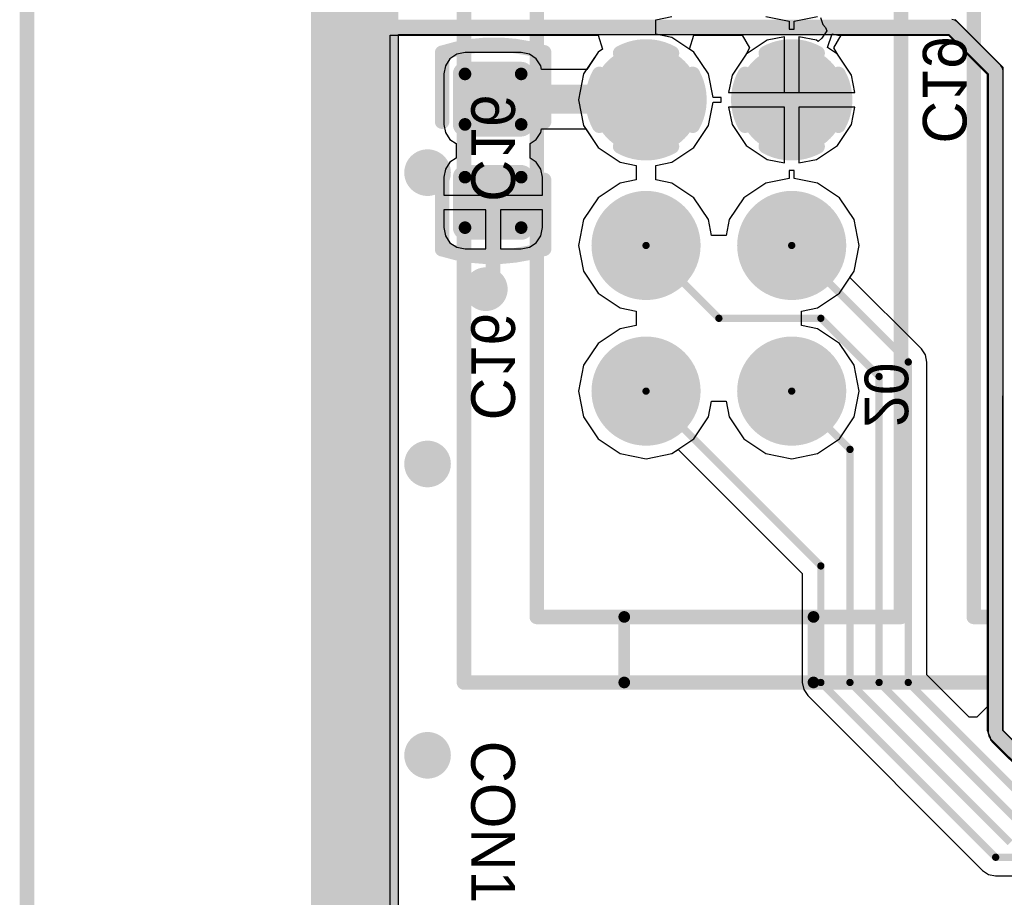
# Model space of a CAD drawing. Header units: millimetres. Extents: x 1.4 to 10.4, y 0 to 10.9.
# Tile 60 of 177: x 2.77 to 3.446, y 4.628 to 5.23. Entities that reach past the tile are written whole.
import ezdxf

# ---------------------------------------------------------------- set-up
doc = ezdxf.new("R2010")
doc.units = ezdxf.units.MM
doc.header["$MEASUREMENT"] = 0
for name, color, linetype in [('BottomLayer', 5, 'Continuous'), ('BottomOverlay', 54, 'Continuous'), ('BottomPaste', 16, 'Continuous'), ('BottomSolder', 6, 'Continuous'), ('DrillDrawing', 1, 'Continuous'), ('DrillGuide', 244, 'Continuous'), ('InternalPlane1', 76, 'Continuous'), ('InternalPlane2', 16, 'Continuous'), ('KeepOutLayer', 6, 'Continuous'), ('Mechanical1', 6, 'Continuous'), ('Mechanical2', 216, 'Continuous'), ('Mechanical32', 56, 'Continuous'), ('MultiLayer', 9, 'Continuous'), ('TopLayer', 1, 'Continuous'), ('TopOverlay', 2, 'Continuous'), ('TopSolder', 216, 'Continuous')]:
    doc.layers.add(name, color=color, linetype=linetype)

msp = doc.modelspace()

# ---------------------------------------------------------------- linework, layer by layer
at = {"layer": 'BottomLayer'}
for p, q in [((3.42958, 5.21263), (3.41211, 5.2301)), ((3.02441, 1.89941), (3.02441, 5.21927)), ((3.02441, 5.21927), (3.1672, 5.21927)), ((3.1672, 5.21927), (3.17011, 5.2097)), ((3.22989, 5.2097), (3.2328, 5.21927)), ((3.2328, 5.21927), (3.26605, 5.21927)), ((3.26605, 5.21927), (3.27109, 5.21064)), ((3.32891, 5.21064), (3.33395, 5.21927)), ((3.33395, 5.21927), (3.40763, 5.21927)), ((3.40763, 5.21927), (3.42193, 5.20497)), ((3.44211, 5.2001), (3.42958, 5.21263)), ((3.07012, 5.20626), (3.06538, 5.20309)), ((3.07571, 5.20737), (3.07012, 5.20626)), ((3.11429, 5.20737), (3.07571, 5.20737)), ((3.11988, 5.20626), (3.11429, 5.20737)), ((3.12462, 5.20309), (3.11988, 5.20626)), ((3.16722, 5.20778), (3.15924, 5.19582)), ((3.17011, 5.2097), (3.16722, 5.20778)), ((3.23278, 5.20778), (3.22989, 5.2097)), ((3.24283, 5.19274), (3.23278, 5.20778)), ((3.26866, 5.20634), (3.25906, 5.19196)), ((3.27109, 5.21064), (3.26866, 5.20634)), ((3.26866, 5.20634), (3.26866, 5.20634)), ((3.26866, 5.20634), (3.26866, 5.20634)), ((3.33134, 5.20634), (3.32891, 5.21064)), ((3.34094, 5.19196), (3.33134, 5.20634)), ((3.33134, 5.20634), (3.33134, 5.20634)), ((3.33134, 5.20634), (3.33134, 5.20634)), ((3.42193, 5.20497), (3.43427, 5.19263)), ((3.06221, 5.19835), (3.0611, 5.19276)), ((3.06538, 5.20309), (3.06221, 5.19835)), ((3.12779, 5.19835), (3.12462, 5.20309)), ((3.12829, 5.19582), (3.12779, 5.19835)), ((3.4451, 5.19711), (3.44211, 5.2001)), ((3.44211, 5.2001), (3.44211, 5.2001)), ((3.44211, 5.2001), (3.44211, 5.2001)), ((3.44211, 5.2001), (3.44211, 5.2001)), ((3.44211, 5.2001), (3.44211, 5.2001)), ((3.44211, 5.2001), (3.44211, 5.2001)), ((3.44211, 5.2001), (3.44211, 5.2001)), ((3.0611, 5.19276), (3.0611, 5.15811)), ((3.15924, 5.19582), (3.12829, 5.19582)), ((3.24602, 5.17669), (3.24283, 5.19274)), ((3.25906, 5.19196), (3.25668, 5.18)), ((3.34332, 5.18), (3.34094, 5.19196)), ((3.43427, 5.19263), (3.43418, 4.75835)), ((3.445, 4.75128), (3.4451, 5.19289)), ((3.4451, 5.19289), (3.4451, 5.19711)), ((3.4451, 5.19711), (3.4451, 5.19711)), ((3.4451, 5.19711), (3.4451, 5.19711)), ((3.4451, 5.19711), (3.4451, 5.19711)), ((3.4451, 5.19711), (3.4451, 5.19711)), ((3.4451, 5.19711), (3.4451, 5.19711)), ((3.4451, 5.19711), (3.4451, 5.19711)), ((3.4451, 5.19711), (3.4451, 5.19711)), ((3.4451, 5.19711), (3.4451, 5.19711)), ((3.4451, 5.19711), (3.4451, 5.19711)), ((3.4451, 5.19289), (3.4451, 5.19289)), ((3.4451, 5.19289), (3.4451, 5.19289)), ((3.4451, 5.19289), (3.4451, 5.19289)), ((3.4451, 5.19289), (3.4451, 5.19289)), ((3.4451, 5.19289), (3.4451, 5.19289)), ((3.4451, 5.19289), (3.4451, 5.19289)), ((3.4451, 5.19289), (3.4451, 5.19289)), ((3.4451, 5.19289), (3.4451, 5.19289)), ((3.4451, 5.19289), (3.4451, 5.19289)), ((3.4451, 5.19289), (3.4451, 5.19289)), ((3.4451, 5.19289), (3.4451, 5.19289)), ((3.25668, 5.18), (3.34332, 5.18)), ((3.24283, 5.15726), (3.24602, 5.17331)), ((3.25158, 5.17669), (3.24602, 5.17669)), ((3.24602, 5.17331), (3.25158, 5.17331)), ((3.25158, 5.17331), (3.25158, 5.17669)), ((3.295, 5.17), (3.25668, 5.17)), ((3.25668, 5.17), (3.25906, 5.15804)), ((3.295, 5.13168), (3.295, 5.17)), ((3.34332, 5.17), (3.305, 5.17)), ((3.305, 5.17), (3.305, 5.13168)), ((3.34094, 5.15804), (3.34332, 5.17)), ((3.0611, 5.15811), (3.06221, 5.15252)), ((3.25906, 5.15804), (3.26866, 5.14366)), ((3.33134, 5.14366), (3.34094, 5.15804)), ((3.06221, 5.15252), (3.06538, 5.14778)), ((3.12462, 5.14778), (3.12779, 5.15252)), ((3.12779, 5.15252), (3.12829, 5.15504)), ((3.12829, 5.15504), (3.15866, 5.15504)), ((3.15866, 5.15504), (3.16722, 5.14222)), ((3.23278, 5.14222), (3.24283, 5.15726)), ((3.06538, 5.14778), (3.06953, 5.145)), ((3.06953, 5.145), (3.06953, 5.135)), ((3.12047, 5.145), (3.12462, 5.14778)), ((3.12047, 5.135), (3.12047, 5.145)), ((3.16722, 5.14222), (3.18226, 5.13217)), ((3.21774, 5.13217), (3.23278, 5.14222)), ((3.26866, 5.14366), (3.28304, 5.13406)), ((3.31696, 5.13406), (3.33134, 5.14366)), ((3.06538, 5.13222), (3.06221, 5.12748)), ((3.06953, 5.135), (3.06538, 5.13222)), ((3.12462, 5.13222), (3.12047, 5.135)), ((3.12779, 5.12748), (3.12462, 5.13222)), ((3.18226, 5.13217), (3.19319, 5.13)), ((3.20681, 5.13), (3.21774, 5.13217)), ((3.28304, 5.13406), (3.295, 5.13168)), ((3.305, 5.13168), (3.31696, 5.13406)), ((3.06221, 5.12748), (3.0611, 5.12189)), ((3.1289, 5.12189), (3.12779, 5.12748)), ((3.19319, 5.13), (3.19319, 5.12)), ((3.20681, 5.12), (3.20681, 5.13)), ((3.30169, 5.12658), (3.29831, 5.12658)), ((3.29831, 5.12658), (3.29831, 5.12102)), ((3.30169, 5.12102), (3.30169, 5.12658)), ((3.0611, 5.12189), (3.0611, 5.10957)), ((3.1289, 5.10957), (3.1289, 5.12189)), ((3.18226, 5.11783), (3.16722, 5.10778)), ((3.19319, 5.12), (3.18226, 5.11783)), ((3.21774, 5.11783), (3.20681, 5.12)), ((3.23278, 5.10778), (3.21774, 5.11783)), ((3.28226, 5.11783), (3.26722, 5.10778)), ((3.29831, 5.12102), (3.28226, 5.11783)), ((3.31774, 5.11783), (3.30169, 5.12102)), ((3.33278, 5.10778), (3.31774, 5.11783)), ((3.0611, 5.10957), (3.1289, 5.10957)), ((3.16722, 5.10778), (3.15717, 5.09274)), ((3.24283, 5.09274), (3.23278, 5.10778)), ((3.26722, 5.10778), (3.25717, 5.09274)), ((3.34283, 5.09274), (3.33278, 5.10778)), ((3.09, 5.09957), (3.0611, 5.09957)), ((3.0611, 5.09957), (3.0611, 5.08724)), ((3.09, 5.07263), (3.09, 5.09957)), ((3.1289, 5.09957), (3.1, 5.09957)), ((3.1, 5.09957), (3.1, 5.07263)), ((3.1289, 5.08724), (3.1289, 5.09957)), ((3.15717, 5.09274), (3.15364, 5.075)), ((3.245, 5.08181), (3.24283, 5.09274)), ((3.25717, 5.09274), (3.255, 5.08181)), ((3.34636, 5.075), (3.34283, 5.09274)), ((3.0611, 5.08724), (3.06221, 5.08165)), ((3.12779, 5.08165), (3.1289, 5.08724)), ((3.06221, 5.08165), (3.06538, 5.07691)), ((3.06538, 5.07691), (3.07012, 5.07374)), ((3.11988, 5.07374), (3.12462, 5.07691)), ((3.12462, 5.07691), (3.12779, 5.08165)), ((3.255, 5.08181), (3.245, 5.08181)), ((3.07012, 5.07374), (3.07571, 5.07263)), ((3.07571, 5.07263), (3.09, 5.07263)), ((3.1, 5.07263), (3.11429, 5.07263)), ((3.11429, 5.07263), (3.11988, 5.07374)), ((3.15364, 5.075), (3.15717, 5.05726)), ((3.34283, 5.05726), (3.34636, 5.075)), ((3.15717, 5.05726), (3.16722, 5.04222)), ((3.34, 5.05303), (3.34283, 5.05726)), ((3.38901, 5.00401), (3.34, 5.05303)), ((3.16722, 5.04222), (3.18226, 5.03217)), ((3.18226, 5.03217), (3.19319, 5.03)), ((3.19319, 5.03), (3.19319, 5.02)), ((3.18226, 5.01783), (3.16722, 5.00778)), ((3.19319, 5.02), (3.18226, 5.01783)), ((3.16722, 5.00778), (3.15717, 4.99274)), ((3.39177, 4.99988), (3.38901, 5.00401)), ((3.39274, 4.995), (3.39177, 4.99988)), ((3.15717, 4.99274), (3.15364, 4.975)), ((3.39274, 4.78028), (3.39274, 4.995)), ((3.15364, 4.975), (3.15717, 4.95726)), ((3.15717, 4.95726), (3.16722, 4.94222)), ((3.16722, 4.94222), (3.18226, 4.93217)), ((3.21774, 4.93217), (3.22197, 4.935)), ((3.22197, 4.935), (3.30726, 4.84972)), ((3.18226, 4.93217), (3.2, 4.92864)), ((3.2, 4.92864), (3.21774, 4.93217)), ((3.30726, 4.84972), (3.30726, 4.775)), ((3.42174, 4.75129), (3.39274, 4.78028)), ((3.30726, 4.775), (3.30726, 4.775)), ((3.30726, 4.775), (3.30726, 4.775)), ((3.30726, 4.775), (3.30823, 4.77012)), ((3.30823, 4.77012), (3.31099, 4.76599)), ((3.31099, 4.76599), (3.43099, 4.64599)), ((3.43418, 4.75835), (3.42711, 4.75128)), ((3.42711, 4.75128), (3.42174, 4.75129)), ((3.445, 4.74211), (3.445, 4.75128)), ((3.445, 4.75128), (3.445, 4.75128)), ((3.48211, 4.7051), (3.445, 4.74211)), ((3.43099, 4.64599), (3.43099, 4.64599)), ((3.43099, 4.64599), (3.43099, 4.64599)), ((3.43099, 4.64599), (3.43099, 4.64599)), ((3.43099, 4.64599), (3.43099, 4.64599)), ((3.43099, 4.64599), (3.43512, 4.64323)), ((3.43512, 4.64323), (3.44, 4.64226)), ((3.44, 4.64226), (4.21, 4.64226))]:
    msp.add_line(p, q, dxfattribs=at)
for points, const_width in [([(3.18327, 5.175, 1), (3.21673, 5.175, 1)], 0.03346), ([(3.28327, 5.175, 1), (3.31673, 5.175, 1)], 0.03346), ([(3.07354, 5.19276, 1), (3.07787, 5.19276, 1)], 0.00433), ([(3.11213, 5.19276, 1), (3.11646, 5.19276, 1)], 0.00433), ([(3.09, 5.17543, 1), (3.1, 5.17543, 1)], 0.01), ([(3.19457, 5.17543, 1), (3.20457, 5.17543, 1)], 0.01), ([(3.19457, 5.17543, 1), (3.20457, 5.17543, 1)], 0.01), ([(3.195, 5.175, 1), (3.205, 5.175, 1)], 0.01), ([(3.07354, 5.15811, 1), (3.07787, 5.15811, 1)], 0.00433), ([(3.11213, 5.15811, 1), (3.11646, 5.15811, 1)], 0.00433), ([(3.044, 5.125, 1), (3.056, 5.125, 1)], 0.012), ([(3.07354, 5.12189, 1), (3.07787, 5.12189, 1)], 0.00433), ([(3.11213, 5.12189, 1), (3.11646, 5.12189, 1)], 0.00433), ([(3.0925, 5.10457, 1), (3.0975, 5.10457, 1)], 0.005), ([(3.18327, 5.075, 1), (3.21673, 5.075, 1)], 0.03346), ([(3.28327, 5.075, 1), (3.31673, 5.075, 1)], 0.03346), ([(3.07354, 5.08724, 1), (3.07787, 5.08724, 1)], 0.00433), ([(3.11213, 5.08724, 1), (3.11646, 5.08724, 1)], 0.00433), ([(3.19875, 5.075, 1), (3.20125, 5.075, 1)], 0.0025), ([(3.29875, 5.075, 1), (3.30125, 5.075, 1)], 0.0025), ([(3.085, 5.045, 1), (3.095, 5.045, 1)], 0.01), ([(3.0875, 5.045, 1), (3.0925, 5.045, 1)], 0.005), ([(3.0925, 5.05, 1), (3.0975, 5.05, 1)], 0.005), ([(3.0925, 5.05, 1), (3.0975, 5.05, 1)], 0.005), ([(3.24875, 5.025, 1), (3.25125, 5.025, 1)], 0.0025), ([(3.24875, 5.025, 1), (3.25125, 5.025, 1)], 0.0025), ([(3.31875, 5.025, 1), (3.32125, 5.025, 1)], 0.0025), ([(3.31875, 5.025, 1), (3.32125, 5.025, 1)], 0.0025), ([(3.18327, 4.975, 1), (3.21673, 4.975, 1)], 0.03346), ([(3.28327, 4.975, 1), (3.31673, 4.975, 1)], 0.03346), ([(3.37875, 4.995, 1), (3.38125, 4.995, 1)], 0.0025), ([(3.37875, 4.995, 1), (3.38125, 4.995, 1)], 0.0025), ([(3.35875, 4.985, 1), (3.36125, 4.985, 1)], 0.0025), ([(3.35875, 4.985, 1), (3.36125, 4.985, 1)], 0.0025), ([(3.19875, 4.975, 1), (3.20125, 4.975, 1)], 0.0025), ([(3.29875, 4.975, 1), (3.30125, 4.975, 1)], 0.0025), ([(3.044, 4.925, 1), (3.056, 4.925, 1)], 0.012), ([(3.33875, 4.935, 1), (3.34125, 4.935, 1)], 0.0025), ([(3.33875, 4.935, 1), (3.34125, 4.935, 1)], 0.0025), ([(3.31875, 4.855, 1), (3.32125, 4.855, 1)], 0.0025), ([(3.31875, 4.855, 1), (3.32125, 4.855, 1)], 0.0025), ([(3.31875, 4.775, 1), (3.32125, 4.775, 1)], 0.0025), ([(3.31875, 4.775, 1), (3.32125, 4.775, 1)], 0.0025), ([(3.33875, 4.775, 1), (3.34125, 4.775, 1)], 0.0025), ([(3.33875, 4.775, 1), (3.34125, 4.775, 1)], 0.0025), ([(3.35875, 4.775, 1), (3.36125, 4.775, 1)], 0.0025), ([(3.35875, 4.775, 1), (3.36125, 4.775, 1)], 0.0025), ([(3.37875, 4.775, 1), (3.38125, 4.775, 1)], 0.0025), ([(3.37875, 4.775, 1), (3.38125, 4.775, 1)], 0.0025), ([(3.044, 4.725, 1), (3.056, 4.725, 1)], 0.012), ([(3.43875, 4.655, 1), (3.44125, 4.655, 1)], 0.0025), ([(3.43875, 4.655, 1), (3.44125, 4.655, 1)], 0.0025)]:
    msp.add_lwpolyline(points, format="xyb", close=True, dxfattribs=dict(at, const_width=const_width))
for points, const_width in [([(3.095, 5.17543), (3.19957, 5.17543)], 0.02), ([(3.19957, 5.17543), (3.2, 5.175)], 0.02), ([(3.095, 5.05), (3.095, 5.10457)], 0.01), ([(3.2, 5.075), (3.25, 5.025)], 0.005), ([(3.3, 5.075), (3.38, 4.995)], 0.005), ([(3.09, 5.045), (3.095, 5.05)], 0.01), ([(3.25, 5.025), (3.32, 5.025)], 0.005), ([(3.32, 5.025), (3.36, 4.985)], 0.005), ([(3.38, 4.775), (3.38, 4.995)], 0.005), ([(3.36, 4.775), (3.36, 4.985)], 0.005), ([(3.2, 4.975), (3.32, 4.855)], 0.005), ([(3.3, 4.975), (3.34, 4.935)], 0.005), ([(3.34, 4.775), (3.34, 4.935)], 0.005), ([(3.32, 4.775), (3.32, 4.855)], 0.005), ([(3.32, 4.775), (3.44, 4.655)], 0.005), ([(3.34, 4.775), (3.45, 4.665)], 0.005), ([(3.36, 4.775), (3.46, 4.675)], 0.005), ([(3.38, 4.775), (3.47, 4.685)], 0.005), ([(3.44, 4.655), (4.21, 4.655)], 0.005)]:
    msp.add_lwpolyline(points, dxfattribs=dict(at, const_width=const_width))
for points in [[(3.07138, 5.19276), (3.07138, 5.15811), (3.11862, 5.19276), (3.11862, 5.15811)], [(3.07571, 5.19709), (3.07571, 5.15378), (3.11429, 5.19709), (3.11429, 5.15378)], [(3.07571, 5.12622), (3.07571, 5.08291), (3.11429, 5.12622), (3.11429, 5.08291)], [(3.07138, 5.12189), (3.07138, 5.08724), (3.11862, 5.12189), (3.11862, 5.08724)]]:
    msp.add_solid(points, dxfattribs=at)
at = {"layer": 'BottomOverlay', "const_width": 0.01}
for points in [[(3.06, 5.16), (3.06, 5.20733)], [(3.13, 5.16), (3.13, 5.2076)], [(3.06, 5.0724), (3.06, 5.12)], [(3.13, 5.07267), (3.13, 5.12)]]:
    msp.add_lwpolyline(points, dxfattribs=at)
at = {"layer": 'BottomOverlay', "const_width": 0.005}
for points in [[(3.0575, 5.20733, 1), (3.0625, 5.20733, 1)], [(3.05774, 5.20733, 1), (3.06274, 5.20733, 1)], [(3.12735, 5.2076, 1), (3.13235, 5.2076, 1)], [(3.1275, 5.2076, 1), (3.1325, 5.2076, 1)], [(3.0575, 5.16, 1), (3.0625, 5.16, 1)], [(3.1275, 5.16, 1), (3.1325, 5.16, 1)], [(3.0575, 5.12, 1), (3.0625, 5.12, 1)], [(3.1275, 5.12, 1), (3.1325, 5.12, 1)], [(3.0575, 5.0724, 1), (3.0625, 5.0724, 1)], [(3.05765, 5.0724, 1), (3.06265, 5.0724, 1)], [(3.12726, 5.07267, 1), (3.13226, 5.07267, 1)], [(3.1275, 5.07267, 1), (3.1325, 5.07267, 1)]]:
    msp.add_lwpolyline(points, format="xyb", close=True, dxfattribs=at)
at = {"layer": 'BottomOverlay', "const_width": 0.01}
for points in [[(3.06024, 5.20733, -0.154963), (3.12985, 5.2076)], [(3.12976, 5.07267, -0.154963), (3.06015, 5.0724)]]:
    msp.add_lwpolyline(points, format="xyb", dxfattribs=at)
at = {"layer": 'BottomPaste', "const_width": 0.00433}
for points in [[(3.07354, 5.19276, 1), (3.07787, 5.19276, 1)], [(3.11213, 5.19276, 1), (3.11646, 5.19276, 1)], [(3.07354, 5.15811, 1), (3.07787, 5.15811, 1)], [(3.11213, 5.15811, 1), (3.11646, 5.15811, 1)], [(3.07354, 5.12189, 1), (3.07787, 5.12189, 1)], [(3.11213, 5.12189, 1), (3.11646, 5.12189, 1)], [(3.07354, 5.08724, 1), (3.07787, 5.08724, 1)], [(3.11213, 5.08724, 1), (3.11646, 5.08724, 1)]]:
    msp.add_lwpolyline(points, format="xyb", close=True, dxfattribs=at)
at = {"layer": 'BottomPaste'}
for points in [[(3.07138, 5.19276), (3.07138, 5.15811), (3.11862, 5.19276), (3.11862, 5.15811)], [(3.07571, 5.19709), (3.07571, 5.15378), (3.11429, 5.19709), (3.11429, 5.15378)], [(3.07571, 5.12622), (3.07571, 5.08291), (3.11429, 5.12622), (3.11429, 5.08291)], [(3.07138, 5.12189), (3.07138, 5.08724), (3.11862, 5.12189), (3.11862, 5.08724)]]:
    msp.add_solid(points, dxfattribs=at)
at = {"layer": 'BottomSolder'}
for points, const_width in [([(3.18127, 5.175, 1), (3.21873, 5.175, 1)], 0.03746), ([(3.28127, 5.175, 1), (3.31873, 5.175, 1)], 0.03746), ([(3.07154, 5.19276, 1), (3.07987, 5.19276, 1)], 0.00833), ([(3.11013, 5.19276, 1), (3.11846, 5.19276, 1)], 0.00833), ([(3.07154, 5.15811, 1), (3.07987, 5.15811, 1)], 0.00833), ([(3.11013, 5.15811, 1), (3.11846, 5.15811, 1)], 0.00833), ([(3.07154, 5.12189, 1), (3.07987, 5.12189, 1)], 0.00833), ([(3.11013, 5.12189, 1), (3.11846, 5.12189, 1)], 0.00833), ([(3.18127, 5.075, 1), (3.21873, 5.075, 1)], 0.03746), ([(3.28127, 5.075, 1), (3.31873, 5.075, 1)], 0.03746), ([(3.07154, 5.08724, 1), (3.07987, 5.08724, 1)], 0.00833), ([(3.11013, 5.08724, 1), (3.11846, 5.08724, 1)], 0.00833), ([(3.18127, 4.975, 1), (3.21873, 4.975, 1)], 0.03746), ([(3.28127, 4.975, 1), (3.31873, 4.975, 1)], 0.03746)]:
    msp.add_lwpolyline(points, format="xyb", close=True, dxfattribs=dict(at, const_width=const_width))
for points in [[(3.07571, 5.20109), (3.07571, 5.14978), (3.11429, 5.20109), (3.11429, 5.14978)], [(3.06738, 5.19276), (3.06738, 5.15811), (3.12262, 5.19276), (3.12262, 5.15811)], [(3.07571, 5.13022), (3.07571, 5.07891), (3.11429, 5.13022), (3.11429, 5.07891)], [(3.06738, 5.12189), (3.06738, 5.08724), (3.12262, 5.12189), (3.12262, 5.08724)]]:
    msp.add_solid(points, dxfattribs=at)
at = {"layer": 'DrillDrawing'}
for points, const_width in [([(3.047, 5.125, 1), (3.053, 5.125, 1)], 0.006), ([(3.0875, 5.045, 1), (3.0925, 5.045, 1)], 0.005), ([(3.047, 4.925, 1), (3.053, 4.925, 1)], 0.006), ([(3.047, 4.725, 1), (3.053, 4.725, 1)], 0.006)]:
    msp.add_lwpolyline(points, format="xyb", close=True, dxfattribs=dict(at, const_width=const_width))
at = {"layer": 'DrillGuide'}
for points, const_width in [([(3.047, 5.125, 1), (3.053, 5.125, 1)], 0.006), ([(3.0875, 5.045, 1), (3.0925, 5.045, 1)], 0.005), ([(3.047, 4.925, 1), (3.053, 4.925, 1)], 0.006), ([(3.047, 4.725, 1), (3.053, 4.725, 1)], 0.006)]:
    msp.add_lwpolyline(points, format="xyb", close=True, dxfattribs=dict(at, const_width=const_width))
at = {"layer": 'InternalPlane1'}
for p, q in [((3.41195, 5.22971), (3.41, 5.2301)), ((3.4136, 5.2286), (3.41195, 5.22971)), ((3.4436, 5.1986), (3.4136, 5.2286)), ((3.03009, 1.90509), (3.03009, 5.2199)), ((3.03009, 5.2199), (3.40789, 5.2199)), ((3.40789, 5.2199), (3.4349, 5.19289)), ((3.44471, 5.19695), (3.4436, 5.1986)), ((3.4349, 5.19289), (3.4349, 4.74)), ((3.4451, 5.195), (3.44471, 5.19695)), ((3.4451, 4.74211), (3.4451, 5.195)), ((3.4349, 4.74), (3.43529, 4.73805)), ((3.48211, 4.7051), (3.4451, 4.74211)), ((3.43529, 4.73805), (3.4364, 4.7364)), ((3.4364, 4.7364), (3.4764, 4.6964))]:
    msp.add_line(p, q, dxfattribs=at)
for points, const_width in [([(3, 1.875), (3, 6.125)], 0.06), ([(3, 5.225), (3.41, 5.225)], 0.01), ([(3.41, 5.225), (3.44, 5.195)], 0.01), ([(3.44, 4.74), (3.44, 5.195)], 0.01), ([(3.44, 4.74), (3.48, 4.7)], 0.01)]:
    msp.add_lwpolyline(points, dxfattribs=dict(at, const_width=const_width))
for points, const_width in [([(2.9975, 5.225, 1), (3.0025, 5.225, 1)], 0.005), ([(3.4075, 5.225, 1), (3.4125, 5.225, 1)], 0.005), ([(3.4075, 5.225, 1), (3.4125, 5.225, 1)], 0.005), ([(3.27973, 5.20706, 1), (3.28473, 5.20706, 1)], 0.005), ([(3.31527, 5.20706, 1), (3.32027, 5.20706, 1)], 0.005), ([(3.18417, 5.175, 1), (3.21583, 5.175, 1)], 0.03165), ([(3.4375, 5.195, 1), (3.4425, 5.195, 1)], 0.005), ([(3.4375, 5.195, 1), (3.4425, 5.195, 1)], 0.005), ([(3.26544, 5.19277, 1), (3.27044, 5.19277, 1)], 0.005), ([(3.32956, 5.19277, 1), (3.33456, 5.19277, 1)], 0.005), ([(3.26544, 5.15723, 1), (3.27044, 5.15723, 1)], 0.005), ([(3.32956, 5.15723, 1), (3.33456, 5.15723, 1)], 0.005), ([(3.27973, 5.14294, 1), (3.28473, 5.14294, 1)], 0.005), ([(3.31527, 5.14294, 1), (3.32027, 5.14294, 1)], 0.005), ([(3.18417, 5.075, 1), (3.21583, 5.075, 1)], 0.03165), ([(3.28417, 5.075, 1), (3.31583, 5.075, 1)], 0.03165), ([(3.18417, 4.975, 1), (3.21583, 4.975, 1)], 0.03165), ([(3.28417, 4.975, 1), (3.31583, 4.975, 1)], 0.03165), ([(3.4375, 4.74, 1), (3.4425, 4.74, 1)], 0.005), ([(3.4375, 4.74, 1), (3.4425, 4.74, 1)], 0.005)]:
    msp.add_lwpolyline(points, format="xyb", close=True, dxfattribs=dict(at, const_width=const_width))
at = {"layer": 'InternalPlane1', "const_width": 0.01}
for points in [[(3.28223, 5.20706, -0.258618), (3.31777, 5.20706)], [(3.26794, 5.15723, -0.258618), (3.26794, 5.19277)], [(3.33206, 5.19277, -0.258618), (3.33206, 5.15723)], [(3.31777, 5.14294, -0.258618), (3.28223, 5.14294)]]:
    msp.add_lwpolyline(points, format="xyb", dxfattribs=at)
at = {"layer": 'InternalPlane2'}
for p, q in [((3.41195, 5.22971), (3.41, 5.2301)), ((3.4136, 5.2286), (3.41195, 5.22971)), ((3.4436, 5.1986), (3.4136, 5.2286)), ((3.03009, 4.5401), (3.03009, 5.2199)), ((3.03009, 5.2199), (3.40789, 5.2199)), ((3.40789, 5.2199), (3.4349, 5.19289)), ((3.44471, 5.19695), (3.4436, 5.1986)), ((3.4349, 5.19289), (3.4349, 4.74)), ((3.4451, 5.195), (3.44471, 5.19695)), ((3.4451, 4.74211), (3.4451, 5.195)), ((3.4349, 4.74), (3.43529, 4.73805)), ((3.48211, 4.7051), (3.4451, 4.74211)), ((3.43529, 4.73805), (3.4364, 4.7364)), ((3.4364, 4.7364), (3.4764, 4.6964))]:
    msp.add_line(p, q, dxfattribs=at)
for points, const_width in [([(3, 1.875), (3, 6.125)], 0.06), ([(3, 5.225), (3.41, 5.225)], 0.01), ([(3.41, 5.225), (3.44, 5.195)], 0.01), ([(3.44, 4.74), (3.44, 5.195)], 0.01), ([(3.44, 4.74), (3.48, 4.7)], 0.01)]:
    msp.add_lwpolyline(points, dxfattribs=dict(at, const_width=const_width))
for points, const_width in [([(2.9975, 5.225, 1), (3.0025, 5.225, 1)], 0.005), ([(3.4075, 5.225, 1), (3.4125, 5.225, 1)], 0.005), ([(3.4075, 5.225, 1), (3.4125, 5.225, 1)], 0.005), ([(3.17973, 5.20706, 1), (3.18473, 5.20706, 1)], 0.005), ([(3.21527, 5.20706, 1), (3.22027, 5.20706, 1)], 0.005), ([(3.28417, 5.175, 1), (3.31583, 5.175, 1)], 0.03165), ([(3.4375, 5.195, 1), (3.4425, 5.195, 1)], 0.005), ([(3.4375, 5.195, 1), (3.4425, 5.195, 1)], 0.005), ([(3.16544, 5.19277, 1), (3.17044, 5.19277, 1)], 0.005), ([(3.22956, 5.19277, 1), (3.23456, 5.19277, 1)], 0.005), ([(3.16544, 5.15723, 1), (3.17044, 5.15723, 1)], 0.005), ([(3.22956, 5.15723, 1), (3.23456, 5.15723, 1)], 0.005), ([(3.17973, 5.14294, 1), (3.18473, 5.14294, 1)], 0.005), ([(3.21527, 5.14294, 1), (3.22027, 5.14294, 1)], 0.005), ([(3.042, 5.125, 1), (3.058, 5.125, 1)], 0.016), ([(3.18417, 5.075, 1), (3.21583, 5.075, 1)], 0.03165), ([(3.28417, 5.075, 1), (3.31583, 5.075, 1)], 0.03165), ([(3.0825, 5.045, 1), (3.0975, 5.045, 1)], 0.015), ([(3.18417, 4.975, 1), (3.21583, 4.975, 1)], 0.03165), ([(3.28417, 4.975, 1), (3.31583, 4.975, 1)], 0.03165), ([(3.042, 4.925, 1), (3.058, 4.925, 1)], 0.016), ([(3.042, 4.725, 1), (3.058, 4.725, 1)], 0.016), ([(3.4375, 4.74, 1), (3.4425, 4.74, 1)], 0.005), ([(3.4375, 4.74, 1), (3.4425, 4.74, 1)], 0.005)]:
    msp.add_lwpolyline(points, format="xyb", close=True, dxfattribs=dict(at, const_width=const_width))
at = {"layer": 'InternalPlane2', "const_width": 0.01}
for points in [[(3.18223, 5.20706, -0.258618), (3.21777, 5.20706)], [(3.16794, 5.15723, -0.258618), (3.16794, 5.19277)], [(3.23206, 5.19277, -0.258618), (3.23206, 5.15723)], [(3.21777, 5.14294, -0.258618), (3.18223, 5.14294)]]:
    msp.add_lwpolyline(points, format="xyb", dxfattribs=at)
at = {"layer": 'KeepOutLayer', "const_width": 0.00787}
msp.add_lwpolyline([(3, 1.875), (3, 6.125)], dxfattribs=at)
at = {"layer": 'Mechanical1', "const_width": 0.00819}
msp.add_lwpolyline([(3, 1.875), (3, 6.125)], dxfattribs=at)
at = {"layer": 'Mechanical2'}
for points, const_width in [([(2.775, 4.19494), (2.775, 6.125)], 0.01), ([(3, 1.875), (3, 6.125)], 0.00819)]:
    msp.add_lwpolyline(points, dxfattribs=dict(at, const_width=const_width))
at = {"layer": 'MultiLayer'}
for points, const_width in [([(3.044, 5.125, 1), (3.056, 5.125, 1)], 0.012), ([(3.085, 5.045, 1), (3.095, 5.045, 1)], 0.01), ([(3.044, 4.925, 1), (3.056, 4.925, 1)], 0.012), ([(3.044, 4.725, 1), (3.056, 4.725, 1)], 0.012)]:
    msp.add_lwpolyline(points, format="xyb", close=True, dxfattribs=dict(at, const_width=const_width))
at = {"layer": 'TopLayer'}
for p, q in [((3.20681, 5.23), (3.21774, 5.23217)), ((3.28226, 5.23217), (3.29831, 5.22898)), ((3.30169, 5.22898), (3.31774, 5.23217)), ((3.20681, 5.22), (3.20681, 5.23)), ((3.29831, 5.22898), (3.29831, 5.22342)), ((3.30169, 5.22342), (3.30169, 5.22898)), ((3.31983, 5.23146), (3.32147, 5.22662)), ((3.32147, 5.22662), (3.32311, 5.22475)), ((3.4451, 5.19711), (3.41211, 5.2301)), ((3.02441, 1.89941), (3.02441, 5.21927)), ((3.02441, 5.21927), (3.1672, 5.21927)), ((3.1672, 5.21927), (3.17011, 5.2097)), ((3.21774, 5.21783), (3.20681, 5.22)), ((3.295, 5.21832), (3.28304, 5.21594)), ((3.295, 5.18), (3.295, 5.21832)), ((3.29831, 5.22342), (3.30169, 5.22342)), ((3.31696, 5.21594), (3.305, 5.21832)), ((3.305, 5.21832), (3.305, 5.18)), ((3.32407, 5.22244), (3.32058, 5.21723)), ((3.32311, 5.22475), (3.32407, 5.22244)), ((3.32456, 5.21087), (3.32777, 5.22034)), ((3.32777, 5.22034), (3.33172, 5.21927)), ((3.33172, 5.21927), (3.33172, 5.21927)), ((3.33172, 5.21927), (3.40763, 5.21927)), ((3.40763, 5.21927), (3.43427, 5.19263)), ((3.23278, 5.20778), (3.21774, 5.21783)), ((3.28304, 5.21594), (3.26866, 5.20634)), ((3.31818, 5.21512), (3.31696, 5.21594)), ((3.32058, 5.21723), (3.31818, 5.21512)), ((3.16722, 5.20778), (3.15717, 5.19274)), ((3.17011, 5.2097), (3.16722, 5.20778)), ((3.24283, 5.19274), (3.23278, 5.20778)), ((3.26866, 5.20634), (3.25906, 5.19196)), ((3.33134, 5.20634), (3.32456, 5.21087)), ((3.34094, 5.19196), (3.33134, 5.20634)), ((3.15717, 5.19274), (3.15364, 5.175)), ((3.24602, 5.17669), (3.24283, 5.19274)), ((3.25906, 5.19196), (3.25668, 5.18)), ((3.34332, 5.18), (3.34094, 5.19196)), ((3.43427, 5.19263), (3.43427, 4.76713)), ((3.4451, 4.76711), (3.4451, 5.19711)), ((3.25668, 5.18), (3.295, 5.18)), ((3.305, 5.18), (3.34332, 5.18)), ((3.15364, 5.175), (3.15717, 5.15726)), ((3.24283, 5.15726), (3.24602, 5.17331)), ((3.25158, 5.17669), (3.24602, 5.17669)), ((3.24602, 5.17331), (3.25158, 5.17331)), ((3.25158, 5.17331), (3.25158, 5.17669)), ((3.295, 5.17), (3.25668, 5.17)), ((3.25668, 5.17), (3.25906, 5.15804)), ((3.295, 5.13168), (3.295, 5.17)), ((3.34332, 5.17), (3.305, 5.17)), ((3.305, 5.17), (3.305, 5.13168)), ((3.34094, 5.15804), (3.34332, 5.17)), ((3.25906, 5.15804), (3.26866, 5.14366)), ((3.33134, 5.14366), (3.34094, 5.15804)), ((3.15717, 5.15726), (3.16722, 5.14222)), ((3.23278, 5.14222), (3.24283, 5.15726)), ((3.16722, 5.14222), (3.18226, 5.13217)), ((3.21774, 5.13217), (3.23278, 5.14222)), ((3.26866, 5.14366), (3.28304, 5.13406)), ((3.31696, 5.13406), (3.33134, 5.14366)), ((3.18226, 5.13217), (3.19319, 5.13)), ((3.20681, 5.13), (3.21774, 5.13217)), ((3.28304, 5.13406), (3.295, 5.13168)), ((3.305, 5.13168), (3.31696, 5.13406)), ((3.19319, 5.13), (3.19319, 5.12)), ((3.20681, 5.12), (3.20681, 5.13)), ((3.30169, 5.12658), (3.29831, 5.12658)), ((3.29831, 5.12658), (3.29831, 5.12102)), ((3.30169, 5.12102), (3.30169, 5.12658)), ((3.18226, 5.11783), (3.16722, 5.10778)), ((3.19319, 5.12), (3.18226, 5.11783)), ((3.21774, 5.11783), (3.20681, 5.12)), ((3.23278, 5.10778), (3.21774, 5.11783)), ((3.28226, 5.11783), (3.26722, 5.10778)), ((3.29831, 5.12102), (3.28226, 5.11783)), ((3.31774, 5.11783), (3.30169, 5.12102)), ((3.33278, 5.10778), (3.31774, 5.11783)), ((3.16722, 5.10778), (3.15717, 5.09274)), ((3.24283, 5.09274), (3.23278, 5.10778)), ((3.26722, 5.10778), (3.25717, 5.09274)), ((3.34283, 5.09274), (3.33278, 5.10778)), ((3.15717, 5.09274), (3.15364, 5.075)), ((3.245, 5.08181), (3.24283, 5.09274)), ((3.25717, 5.09274), (3.255, 5.08181)), ((3.34636, 5.075), (3.34283, 5.09274)), ((3.255, 5.08181), (3.245, 5.08181)), ((3.15364, 5.075), (3.15717, 5.05726)), ((3.34283, 5.05726), (3.34636, 5.075)), ((3.15717, 5.05726), (3.16722, 5.04222)), ((3.33278, 5.04222), (3.34283, 5.05726)), ((3.16722, 5.04222), (3.18226, 5.03217)), ((3.31774, 5.03217), (3.33278, 5.04222)), ((3.18226, 5.03217), (3.19319, 5.03)), ((3.19319, 5.03), (3.19319, 5.02)), ((3.30681, 5.03), (3.31774, 5.03217)), ((3.30681, 5.02), (3.30681, 5.03)), ((3.18226, 5.01783), (3.16722, 5.00778)), ((3.19319, 5.02), (3.18226, 5.01783)), ((3.31774, 5.01783), (3.30681, 5.02)), ((3.33278, 5.00778), (3.31774, 5.01783)), ((3.16722, 5.00778), (3.15717, 4.99274)), ((3.34283, 4.99274), (3.33278, 5.00778)), ((3.15717, 4.99274), (3.15364, 4.975)), ((3.34636, 4.975), (3.34283, 4.99274)), ((3.15364, 4.975), (3.15717, 4.95726)), ((3.34283, 4.95726), (3.34636, 4.975)), ((3.24283, 4.95726), (3.245, 4.96819)), ((3.245, 4.96819), (3.255, 4.96819)), ((3.255, 4.96819), (3.25717, 4.95726)), ((3.15717, 4.95726), (3.16722, 4.94222)), ((3.23278, 4.94222), (3.24283, 4.95726)), ((3.25717, 4.95726), (3.26722, 4.94222)), ((3.33278, 4.94222), (3.34283, 4.95726)), ((3.16722, 4.94222), (3.18226, 4.93217)), ((3.21774, 4.93217), (3.23278, 4.94222)), ((3.26722, 4.94222), (3.28226, 4.93217)), ((3.31774, 4.93217), (3.33278, 4.94222)), ((3.18226, 4.93217), (3.2, 4.92864)), ((3.2, 4.92864), (3.21774, 4.93217)), ((3.28226, 4.93217), (3.3, 4.92864)), ((3.3, 4.92864), (3.31774, 4.93217)), ((3.43427, 4.76713), (3.43418, 4.74223)), ((3.445, 4.7427), (3.4451, 4.76711)), ((3.43418, 4.74223), (3.43418, 4.74223)), ((3.43418, 4.74223), (3.43418, 4.74223)), ((3.43418, 4.74223), (3.43418, 4.74223)), ((3.43418, 4.74223), (3.4354, 4.73923)), ((3.4354, 4.73923), (3.43623, 4.7372)), ((3.44541, 4.7417), (3.445, 4.7427)), ((3.48186, 4.70535), (3.44541, 4.7417)), ((3.43623, 4.7372), (3.43654, 4.73564)), ((3.43654, 4.73564), (3.43667, 4.73544)), ((3.43667, 4.73544), (3.43706, 4.73518)), ((3.43706, 4.73518), (3.43732, 4.73456)), ((3.43732, 4.73456), (3.43788, 4.73399)), ((3.43788, 4.73399), (3.43797, 4.73396)), ((3.43797, 4.73396), (3.43805, 4.73376)), ((3.43805, 4.73376), (3.46289, 4.70898))]:
    msp.add_line(p, q, dxfattribs=at)
for points, const_width in [([(3.18327, 5.175, 1), (3.21673, 5.175, 1)], 0.03346), ([(3.28327, 5.175, 1), (3.31673, 5.175, 1)], 0.03346), ([(3.044, 5.125, 1), (3.056, 5.125, 1)], 0.012), ([(3.18327, 5.075, 1), (3.21673, 5.075, 1)], 0.03346), ([(3.28327, 5.075, 1), (3.31673, 5.075, 1)], 0.03346), ([(3.085, 5.045, 1), (3.095, 5.045, 1)], 0.01), ([(3.18327, 4.975, 1), (3.21673, 4.975, 1)], 0.03346), ([(3.28327, 4.975, 1), (3.31673, 4.975, 1)], 0.03346), ([(3.044, 4.925, 1), (3.056, 4.925, 1)], 0.012), ([(3.044, 4.725, 1), (3.056, 4.725, 1)], 0.012)]:
    msp.add_lwpolyline(points, format="xyb", close=True, dxfattribs=dict(at, const_width=const_width))
at = {"layer": 'TopOverlay'}
for points, const_width in [([(3.075, 4.775), (3.075, 6.075)], 0.01), ([(3.125, 4.82), (3.125, 6.03)], 0.01), ([(3.375, 4.82), (3.375, 6.03)], 0.01), ([(3.425, 4.82), (3.425, 5.38)], 0.01), ([(3.125, 4.82), (3.375, 4.82)], 0.01), ([(3.18504, 4.775), (3.18504, 4.82)], 0.008), ([(3.31496, 4.775), (3.31496, 4.82)], 0.008), ([(3.425, 4.82), (3.43996, 4.82)], 0.01), ([(3.43996, 4.775), (3.43996, 4.82)], 0.01), ([(3.075, 4.775), (3.43996, 4.775)], 0.01)]:
    msp.add_lwpolyline(points, dxfattribs=dict(at, const_width=const_width))
for points, const_width in [([(3.1225, 4.82, 1), (3.1275, 4.82, 1)], 0.005), ([(3.1225, 4.82, 1), (3.1275, 4.82, 1)], 0.005), ([(3.18304, 4.82, 1), (3.18704, 4.82, 1)], 0.004), ([(3.31296, 4.82, 1), (3.31696, 4.82, 1)], 0.004), ([(3.3725, 4.82, 1), (3.3775, 4.82, 1)], 0.005), ([(3.3725, 4.82, 1), (3.3775, 4.82, 1)], 0.005), ([(3.4225, 4.82, 1), (3.4275, 4.82, 1)], 0.005), ([(3.4225, 4.82, 1), (3.4275, 4.82, 1)], 0.005), ([(3.43746, 4.82, 1), (3.44246, 4.82, 1)], 0.005), ([(3.43746, 4.82, 1), (3.44246, 4.82, 1)], 0.005), ([(3.0725, 4.775, 1), (3.0775, 4.775, 1)], 0.005), ([(3.0725, 4.775, 1), (3.0775, 4.775, 1)], 0.005), ([(3.18304, 4.775, 1), (3.18704, 4.775, 1)], 0.004), ([(3.31296, 4.775, 1), (3.31696, 4.775, 1)], 0.004), ([(3.43746, 4.775, 1), (3.44246, 4.775, 1)], 0.005), ([(3.43746, 4.775, 1), (3.44246, 4.775, 1)], 0.005)]:
    msp.add_lwpolyline(points, format="xyb", close=True, dxfattribs=dict(at, const_width=const_width))
at = {"layer": 'TopSolder', "const_width": 0.03746}
for points in [[(3.18127, 5.175, 1), (3.21873, 5.175, 1)], [(3.28127, 5.175, 1), (3.31873, 5.175, 1)], [(3.18127, 5.075, 1), (3.21873, 5.075, 1)], [(3.28127, 5.075, 1), (3.31873, 5.075, 1)], [(3.18127, 4.975, 1), (3.21873, 4.975, 1)], [(3.28127, 4.975, 1), (3.31873, 4.975, 1)]]:
    msp.add_lwpolyline(points, format="xyb", close=True, dxfattribs=at)

# ---------------------------------------------------------------- texts
at = {"layer": 'BottomOverlay', "text_generation_flag": 2}
for s, p in [('C19', (3.39, 5.145)), ('C16', (3.08, 4.955)), ('20', (3.35, 4.95))]:
    msp.add_text(s, height=0.03, rotation=270, dxfattribs=at).set_placement(p)
at = {"layer": 'Mechanical32', "text_generation_flag": 2}
msp.add_text('C16', height=0.03, rotation=270, dxfattribs=at).set_placement((3.08, 5.105))
at = {"layer": 'TopOverlay'}
msp.add_text('CON1', height=0.03, rotation=270, dxfattribs=at).set_placement((3.08, 4.735))

doc.saveas('drawing.dxf')
